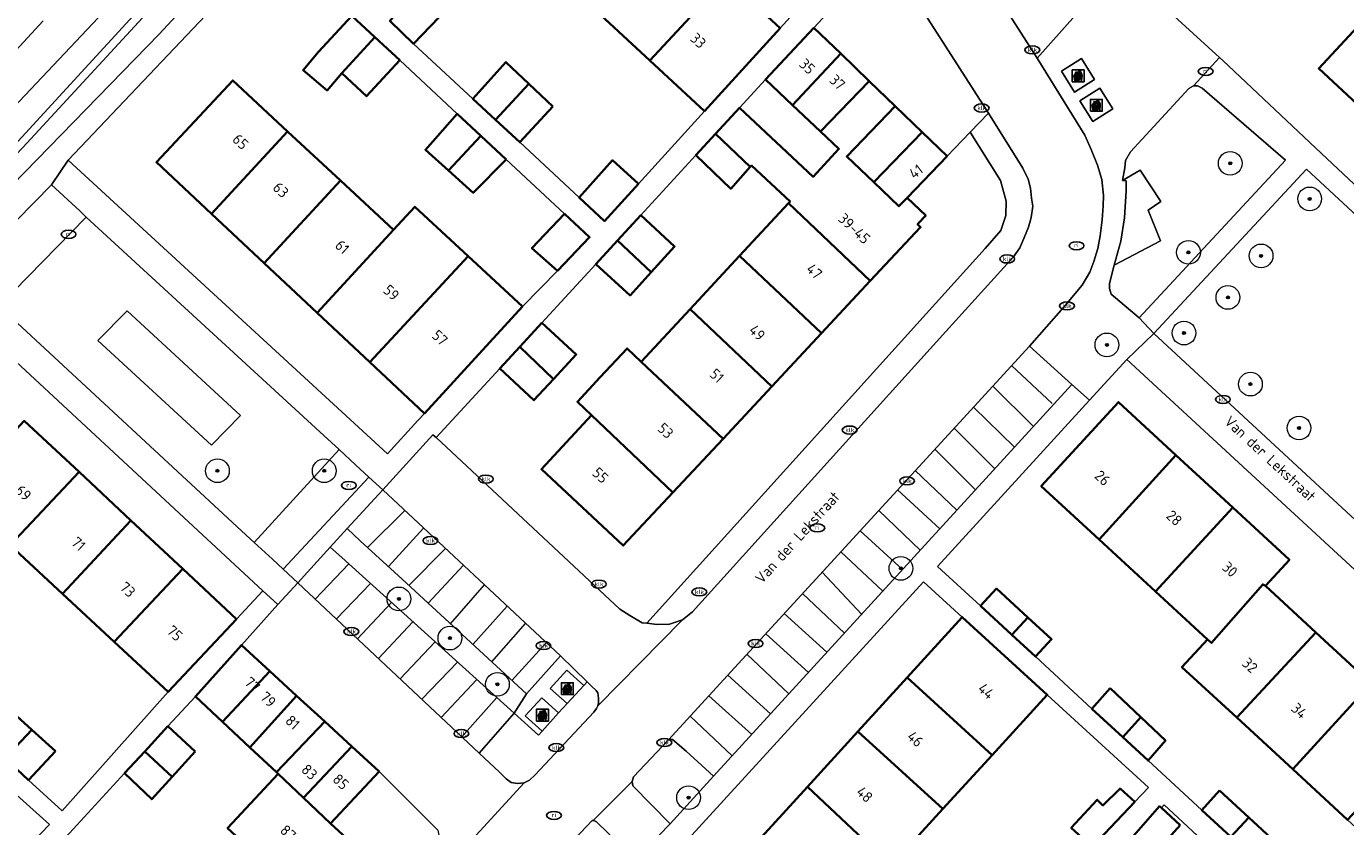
# Model space of a CAD drawing. Header units: metres. Extents: x 103671 to 105190, y 427150 to 429171.
# Tile 233 of 256: x 103770 to 103882, y 428662 to 428730. Entities that reach past the tile are written whole.
import ezdxf
from ezdxf.enums import TextEntityAlignment as Align

# ---------------------------------------------------------------- set-up
doc = ezdxf.new("R2010")
doc.units = ezdxf.units.M
for name, color, linetype, lineweight in [('B-WE-GR-BEPLANTING_CULTUUR_BODEMBEDEKKER-GV', 253, 'Continuous', 18), ('B-WE-GR-BEPLANTING_CULTUUR_HEESTERS-GV', 253, 'Continuous', 18), ('B-WE-GR-BOOM-S', 253, 'Continuous', 25), ('B-WE-IE-AFVAL APART PLAATS-S', 253, 'Continuous', 25), ('B-WE-IE-MEUBILAIR-S', 253, 'Continuous', 25), ('B-WE-OG-BEBOUWING-GV', 253, 'Continuous', 35), ('B-WE-OG-BEBOUWING-T18', 7, 'Continuous', 18), ('B-WE-OG-TERREIN_BEGROEID-GV', 253, 'Continuous', 18), ('B-WE-OG-TERREIN_ERF-GV', 253, 'Continuous', 18), ('B-WE-OG-TOPOGRAFIE-T18', 7, 'Continuous', 18), ('B-WE-VH-GESLOTENVERHARDING_ASFALT-GV', 253, 'Continuous', 18), ('B-WE-VH-GESLOTENVERHARDING_BETON-GV', 253, 'Continuous', 18), ('B-WE-VH-OPENVERHARDING-GV', 253, 'Continuous', 18), ('B-WE-VH-OPENVERHARDING_BETONSTRAATSTEEN-GV', 253, 'Continuous', 18), ('B-WE-VH-OPENVERHARDING_TEGEL-GV', 253, 'Continuous', 18), ('B-WE-VW-MARKERING_PICTOGRAM-G', 253, 'Continuous', 18)]:
    doc.layers.add(name, color=color, linetype=linetype, lineweight=lineweight)
doc.styles.add('NLCS-ISO', font='NLCS-ISO.ttf')
doc.styles.add('NLCS-ISO-M500-T18', font='NLCS-ISO.ttf', dxfattribs={"height": 0.9})

# ---------------------------------------------------------------- blocks, each defined once
blk = doc.blocks.new('SIE-AFVAL APART PLAATS-SO')
h = blk.add_hatch(color=256)
h.dxf.hatch_style = 1
h.paths.add_polyline_path([(-0.09, 0.07), (-1.76, 0.07, 0.819081), (-1.79, -0.09), (-1.4, -2.19, 0.36153), (-1.37, -2.21), (-0.47, -2.21, 0.36153), (-0.44, -2.19), (-0.05, -0.09, 0.819081)])
h.paths.add_polyline_path([(-0.16, -0.1), (-0.2, -0.33), (-0.49, -0.33), (-0.47, -0.1)], flags=16)
h.paths.add_polyline_path([(-0.55, -0.1), (-0.58, -0.33), (-0.87, -0.33), (-0.87, -0.1)], flags=16)
h.paths.add_polyline_path([(-0.22, -0.42), (-0.27, -0.73), (-0.53, -0.73), (-0.5, -0.42)], flags=16)
h.paths.add_polyline_path([(-0.58, -0.42), (-0.61, -0.73), (-0.87, -0.73), (-0.87, -0.42)], flags=16)
h.paths.add_polyline_path([(-0.95, -0.1), (-0.95, -0.33), (-1.27, -0.33), (-1.29, -0.1)], flags=16)
h.paths.add_polyline_path([(-0.95, -0.42), (-0.95, -0.73), (-1.23, -0.73), (-1.26, -0.42)], flags=16)
h.paths.add_polyline_path([(-0.29, -0.83), (-0.34, -1.09), (-0.56, -1.09), (-0.54, -0.83)], flags=16)
h.paths.add_polyline_path([(-0.62, -0.83), (-0.65, -1.09), (-0.87, -1.09), (-0.87, -0.83)], flags=16)
h.paths.add_polyline_path([(-0.95, -0.83), (-0.95, -1.09), (-1.2, -1.09), (-1.22, -0.83)], flags=16)
h.paths.add_polyline_path([(-1.35, -0.33), (-1.64, -0.33), (-1.69, -0.1), (-1.37, -0.1)], flags=16)
h.paths.add_polyline_path([(-1.34, -0.42), (-1.31, -0.73), (-1.57, -0.73), (-1.63, -0.42)], flags=16)
h.paths.add_polyline_path([(-0.36, -1.18), (-0.41, -1.44), (-0.6, -1.44), (-0.57, -1.18)], flags=16)
h.paths.add_polyline_path([(-0.65, -1.18), (-0.68, -1.44), (-0.87, -1.44), (-0.87, -1.18)], flags=16)
h.paths.add_polyline_path([(-1.3, -0.83), (-1.28, -1.09), (-1.5, -1.09), (-1.55, -0.83)], flags=16)
h.paths.add_polyline_path([(-0.95, -1.18), (-0.95, -1.44), (-1.17, -1.44), (-1.19, -1.18)], flags=16)
h.paths.add_polyline_path([(-0.42, -1.53), (-0.47, -1.79), (-0.63, -1.79), (-0.6, -1.53)], flags=16)
h.paths.add_polyline_path([(-1.27, -1.18), (-1.25, -1.44), (-1.44, -1.44), (-1.49, -1.18)], flags=16)
h.paths.add_polyline_path([(-0.69, -1.53), (-0.71, -1.79), (-0.87, -1.79), (-0.87, -1.53)], flags=16)
h.paths.add_polyline_path([(-0.95, -1.53), (-0.95, -1.79), (-1.13, -1.79), (-1.16, -1.53)], flags=16)
h.paths.add_polyline_path([(-1.24, -1.53), (-1.22, -1.79), (-1.37, -1.79), (-1.42, -1.53)], flags=16)
h.paths.add_polyline_path([(-0.49, -1.89), (-0.53, -2.13), (-0.66, -2.13), (-0.64, -1.89)], flags=16)
h.paths.add_polyline_path([(-0.72, -1.89), (-0.74, -2.13), (-0.87, -2.13), (-0.87, -1.89)], flags=16)
h.paths.add_polyline_path([(-0.95, -1.89), (-0.95, -2.13), (-1.1, -2.13), (-1.12, -1.89)], flags=16)
h.paths.add_polyline_path([(-1.21, -1.89), (-1.18, -2.13), (-1.31, -2.13), (-1.35, -1.89)], flags=16)
h.paths.add_polyline_path([(-0.19, 0.78, -0.01173), (-0.3, 0.78, -0.148797), (-0.42, 1.03, -0.136076), (-0.69, 0.87), (-0.78, 0.85, -0.038293), (-1.14, 0.96), (-1.19, 0.81, -0.243822), (-1.56, 0.45, 0.344326), (-1, 0.22, -0.139345), (-0.6, 0.22, 0.618436), (-0.56, 0.27, -0.441494), (-0.47, 0.44, 0.309048)])
h.paths.add_polyline_path([(-0.49, 0.51, 0.351556), (-0.64, 0.31, 0.121061), (-1.02, 0.29, -0.288745), (-1.45, 0.42, 0.203599), (-1.12, 0.79), (-1.09, 0.87, 0.083075), (-0.28, 0.71, -0.242261)], flags=16)
h.paths.add_polyline_path([(-0.4, 0.79, -0.023345), (-0.63, 0.82, 0.07081), (-0.46, 0.9, 0.059965)], flags=16)
h.paths.add_polyline_path([(1.12, 1.48), (-1.07, 1.48, 0.860559), (-1.08, 1.42), (0.29, 1, -0.146703), (0.53, 0.28, 0.421968), (0.56, 0.25), (1.6, 0.31, 0.450293), (1.63, 0.34, 0.122241)])
h.paths.add_polyline_path([(0.26, 1.93, 1), (1.07, 1.93, 1)])
h.paths.add_polyline_path([(1.65, 0.15, 0.429303), (1.62, 0.18), (0.55, 0.23, 0.38429), (0.51, 0.2), (0.16, -2.16, 0.83726), (0.22, -2.18), (0.99, -0.78, -0.688204), (1.05, -0.78), (1.36, -2.14, 0.84934), (1.42, -2.14)])
for p, q in [((-0.09, 0.07), (-1.76, 0.07)), ((-1.4, -2.19), (-1.79, -0.09)), ((-1.37, -0.1), (-1.69, -0.1)), ((-1.64, -0.33), (-1.69, -0.1)), ((-1.64, -0.33), (-1.35, -0.33)), ((-1.63, -0.42), (-1.34, -0.42)), ((-1.57, -0.73), (-1.63, -0.42)), ((-1.57, -0.73), (-1.31, -0.73)), ((-1.55, -0.83), (-1.3, -0.83)), ((-1.5, -1.09), (-1.55, -0.83)), ((-1.5, -1.09), (-1.28, -1.09)), ((-1.49, -1.18), (-1.27, -1.18)), ((-1.44, -1.44), (-1.49, -1.18)), ((-1.44, -1.44), (-1.25, -1.44)), ((-1.42, -1.53), (-1.24, -1.53)), ((-1.37, -1.79), (-1.42, -1.53)), ((-1.37, -1.79), (-1.22, -1.79)), ((-1.37, -2.21), (-0.47, -2.21)), ((-1.31, -2.13), (-1.35, -1.89)), ((-1.35, -1.89), (-1.21, -1.89)), ((-1.31, -2.13), (-1.18, -2.13)), ((-0.95, -0.1), (-1.29, -0.1)), ((-1.27, -0.33), (-0.95, -0.33)), ((-1.26, -0.42), (-0.95, -0.42)), ((-1.23, -0.73), (-0.95, -0.73)), ((-1.22, -0.83), (-0.95, -0.83)), ((-1.2, -1.09), (-0.95, -1.09)), ((-1.19, -1.18), (-0.95, -1.18)), ((-1.17, -1.44), (-0.95, -1.44)), ((-1.16, -1.53), (-0.95, -1.53)), ((-1.13, -1.79), (-0.95, -1.79)), ((-1.12, -1.89), (-0.95, -1.89)), ((-1.1, -2.13), (-0.95, -2.13)), ((-0.95, -0.1), (-0.95, -0.33)), ((-0.95, -0.42), (-0.95, -0.73)), ((-0.95, -0.83), (-0.95, -1.09)), ((-0.95, -1.18), (-0.95, -1.44)), ((-0.95, -1.53), (-0.95, -1.79)), ((-0.95, -1.89), (-0.95, -2.13)), ((-0.87, -0.1), (-0.87, -0.33)), ((-0.55, -0.1), (-0.87, -0.1)), ((-0.87, -0.33), (-0.58, -0.33)), ((-0.87, -0.42), (-0.87, -0.73)), ((-0.87, -0.42), (-0.58, -0.42)), ((-0.87, -0.73), (-0.61, -0.73)), ((-0.87, -0.83), (-0.62, -0.83)), ((-0.87, -0.83), (-0.87, -1.09)), ((-0.87, -1.09), (-0.65, -1.09)), ((-0.87, -1.18), (-0.65, -1.18)), ((-0.87, -1.18), (-0.87, -1.44)), ((-0.87, -1.44), (-0.68, -1.44)), ((-0.87, -1.53), (-0.69, -1.53)), ((-0.87, -1.53), (-0.87, -1.79)), ((-0.87, -1.79), (-0.71, -1.79)), ((-0.87, -1.89), (-0.87, -2.13)), ((-0.87, -1.89), (-0.72, -1.89)), ((-0.87, -2.13), (-0.74, -2.13)), ((-0.66, -2.13), (-0.53, -2.13)), ((-0.64, -1.89), (-0.49, -1.89)), ((-0.63, -1.79), (-0.47, -1.79)), ((-0.6, -1.44), (-0.41, -1.44)), ((-0.6, -1.53), (-0.42, -1.53)), ((-0.57, -1.18), (-0.36, -1.18)), ((-0.56, -1.09), (-0.34, -1.09)), ((-0.54, -0.83), (-0.29, -0.83)), ((-0.53, -0.73), (-0.27, -0.73)), ((-0.53, -2.13), (-0.49, -1.89)), ((-0.5, -0.42), (-0.22, -0.42)), ((-0.49, -0.33), (-0.2, -0.33)), ((-0.16, -0.1), (-0.47, -0.1)), ((-0.47, -1.79), (-0.42, -1.53)), ((-0.44, -2.19), (-0.05, -0.09)), ((-0.41, -1.44), (-0.36, -1.18)), ((-0.34, -1.09), (-0.29, -0.83)), ((-0.27, -0.73), (-0.22, -0.42)), ((-0.2, -0.33), (-0.16, -0.1))]:
    blk.add_line(p, q)
blk.add_lwpolyline([(-2.5, -2.51), (2.5, -2.51), (2.5, 2.49), (-2.5, 2.49)], close=True)
for points in [[(-0.78, 0.85, -0.038293), (-1.14, 0.96), (-1.19, 0.81, -0.243822), (-1.56, 0.45, 0.344326), (-1, 0.22, -0.139345), (-0.6, 0.22, 0.618436), (-0.56, 0.27, -0.441494), (-0.47, 0.44, 0.309048), (-0.19, 0.78, -0.01173), (-0.3, 0.78, -0.01173)], [(-0.78, 0.85), (-0.69, 0.87, 0.136076), (-0.42, 1.03, 0.156405), (-0.29, 0.77)], [(-0.78, 0.85), (-0.69, 0.87, 0.136076), (-0.42, 1.03, 0.148797), (-0.3, 0.78, 0.148797)], [(-0.63, 0.82, 0.07081), (-0.46, 0.9, 0.059965), (-0.4, 0.79, 0.059965)], [(-0.4, 0.79, -0.023345), (-0.63, 0.82)]]:
    blk.add_lwpolyline(points, format="xyb")
for points in [[(-1.09, 0.87), (-1.12, 0.79, -0.203599), (-1.45, 0.42, 0.288745), (-1.02, 0.29, -0.121061), (-0.64, 0.31, -0.351556), (-0.49, 0.51, 0.242261), (-0.28, 0.71, -0.083075)], [(-1.07, 1.48), (1.12, 1.48, -0.122241), (1.63, 0.34, -0.450293), (1.6, 0.31), (0.56, 0.25, -0.421968), (0.53, 0.28, 0.146703), (0.29, 1), (-1.08, 1.42, -0.860559)], [(0.55, 0.23), (1.62, 0.18, -0.429303), (1.65, 0.15), (1.42, -2.14, -0.84934), (1.36, -2.14), (1.05, -0.78, 0.688204), (0.99, -0.78), (0.22, -2.18, -0.83726), (0.16, -2.16), (0.51, 0.2, -0.38429)]]:
    blk.add_lwpolyline(points, format="xyb", close=True)
for points in [[(-1.35, -0.33), (-1.37, -0.1)], [(-1.31, -0.73), (-1.34, -0.42)], [(-1.28, -1.09), (-1.3, -0.83)], [(-1.27, -0.33), (-1.29, -0.1)], [(-1.25, -1.44), (-1.27, -1.18)], [(-1.23, -0.73), (-1.26, -0.42)], [(-1.22, -1.79), (-1.24, -1.53)], [(-1.2, -1.09), (-1.22, -0.83)], [(-1.18, -2.13), (-1.21, -1.89)], [(-1.17, -1.44), (-1.19, -1.18)], [(-1.18, -2.22), (-1.18, -2.21)], [(-1.13, -1.79), (-1.16, -1.53)], [(-1.1, -2.13), (-1.12, -1.89)], [(-0.74, -2.13), (-0.72, -1.89)], [(-0.71, -1.79), (-0.69, -1.53)], [(-0.68, -1.44), (-0.65, -1.18)], [(-0.66, -2.13), (-0.64, -1.89)], [(-0.65, -1.09), (-0.62, -0.83)], [(-0.63, -1.79), (-0.6, -1.53)], [(-0.61, -0.73), (-0.58, -0.42)], [(-0.6, -1.44), (-0.57, -1.18)], [(-0.58, -0.33), (-0.55, -0.1)], [(-0.56, -1.09), (-0.54, -0.83)], [(-0.53, -0.73), (-0.5, -0.42)], [(-0.49, -0.33), (-0.47, -0.1)]]:
    blk.add_lwpolyline(points)
blk.add_circle((0.66, 1.93), 0.401)
for centre, radius, start, end in [((-1.76, -0.01), 0.0869, 90, 247.281), ((-0.09, -0.01), 0.0869, 292.719, 90), ((-1.37, -2.18), 0.0318, 190.4943, 270), ((-0.47, -2.18), 0.0318, 270, 349.5057)]:
    blk.add_arc(centre, radius, start, end)
blk = doc.blocks.new('SIE-MEUBILAIR_PUT_KOLK-SO')
blk.add_ellipse((0, 0), major_axis=(1.25, 0), ratio=0.54)
at = {"style": 'NLCS-ISO'}
blk.add_text('klk', height=0.75, dxfattribs=at).set_placement((0.03, 0), align=Align.MIDDLE_CENTER)
blk = doc.blocks.new('SIE-MEUBILAIR_PUT_RIOOLPUT-SO')
blk.add_ellipse((0, 0), major_axis=(1.25, 0), ratio=0.54)
at = {"style": 'NLCS-ISO'}
blk.add_text('ri', height=0.75, dxfattribs=at).set_placement((-0.04, 0.07), align=Align.MIDDLE_CENTER)
blk = doc.blocks.new('SGR-BOOM_GBKN-SO')
at = {"linetype": 'ByBlock', "lineweight": 18}
h = blk.add_hatch(color=0, dxfattribs=at)
h.dxf.hatch_style = 1
edge = h.paths.add_edge_path()
edge.add_arc((0, 0), 0.25, 0, 360)
at = {"color": 0, "linetype": 'ByBlock', "lineweight": 18}
for radius in [2, 0.25]:
    blk.add_circle((0, 0), radius, dxfattribs=at)
at = {"color": 0, "linetype": 'ByBlock', "lineweight": 18, "style": 'NLCS-ISO'}
blk.add_attdef('SOORT', (2.5, 0), '', height=1.5, dxfattribs=at)

msp = doc.modelspace()

# ---------------------------------------------------------------- linework, layer by layer
at = {"layer": 'B-WE-GR-BEPLANTING_CULTUUR_BODEMBEDEKKER-GV', "flags": 128}
for points in [[(103869.622, 428724.439), (103869.233, 428724.619), (103868.889, 428724.625), (103868.513, 428724.402), (103863.593, 428719.075), (103863.18, 428718.343), (103863.111, 428717.728), (103862.918, 428716.651), (103864.407, 428717.533), (103866.153, 428714.874), (103865.088, 428714.155), (103866.117, 428711.574), (103862.212, 428709.516), (103861.959, 428708.527), (103861.819, 428707.957), (103861.832, 428707.544), (103861.957, 428707.062), (103864.316, 428705.077), (103876.655, 428718.354)], [(103862.918, 428716.651), (103863.22, 428716.627), (103863.221, 428715.784), (103863.094, 428713.5), (103862.778, 428711.53), (103862.212, 428709.516), (103866.117, 428711.574), (103865.088, 428714.155), (103866.153, 428714.874), (103864.407, 428717.533)], [(103799.372, 428691.658), (103798.249, 428692.691), (103796.851, 428693.976), (103789.694, 428686.163), (103791.231, 428684.743), (103792.151, 428683.894)], [(103798.638, 428686.304), (103797.534, 428687.319), (103796.109, 428685.762), (103797.074, 428684.891), (103811.631, 428671.762), (103812.661, 428673.412), (103802.172, 428683.055)]]:
    msp.add_lwpolyline(points, close=True, dxfattribs=at)
at = {"layer": 'B-WE-GR-BEPLANTING_CULTUUR_HEESTERS-GV', "flags": 128}
for points in [[(103775.537, 428713.574), (103774.98, 428714.086), (103772.591, 428716.283), (103765.213, 428708.777), (103767.824, 428706.365), (103768.153, 428706.061)], [(103786.094, 428694.357), (103788.549, 428696.855), (103778.974, 428705.659), (103776.519, 428703.161)], [(103828.424, 428666.455), (103826.108, 428668.575), (103824.968, 428669.557), (103824.792, 428669.577), (103824.633, 428669.534), (103821.684, 428666.408), (103821.574, 428666.023), (103821.625, 428665.646), (103824.766, 428662.458)], [(103819.517, 428661.684), (103818.549, 428662.607), (103818.345, 428662.73), (103818.276, 428662.727), (103818.206, 428662.724), (103816.268, 428660.675), (103815.561, 428659.927), (103815.484, 428659.655), (103815.543, 428659.474), (103818.939, 428656.263), (103821.856, 428659.453)]]:
    msp.add_lwpolyline(points, close=True, dxfattribs=at)
at = {"layer": 'B-WE-OG-BEBOUWING-GV', "flags": 128}
for points in [[(103823.06, 428726.769), (103829.491, 428733.697), (103824.958, 428737.896), (103818.543, 428730.96)], [(103805.998, 428731.134), (103803.933, 428733.127), (103801.135, 428730.104), (103803.139, 428728.17)], [(103829.491, 428733.697), (103823.06, 428726.769), (103827.658, 428722.504), (103834.036, 428729.485)], [(103890.674, 428715.657), (103896.88, 428722.325), (103885.662, 428732.766), (103879.456, 428726.098)], [(103799.857, 428728.722), (103797.916, 428730.512), (103795.128, 428727.488), (103793.82, 428725.95), (103795.837, 428724.244), (103797.076, 428725.691)], [(103836.896, 428729.523), (103832.804, 428725.156), (103835.091, 428723), (103839.16, 428727.343)], [(103801.965, 428726.777), (103799.857, 428728.722), (103797.076, 428725.691), (103799.177, 428723.754)], [(103835.091, 428723), (103837.448, 428720.778), (103841.566, 428725.027), (103839.16, 428727.343)], [(103812.851, 428724.804), (103810.921, 428726.623), (103808.132, 428723.538), (103810.042, 428721.767)], [(103792.514, 428720.788), (103787.886, 428725.086), (103781.449, 428718.185), (103786.089, 428713.844)], [(103814.879, 428722.893), (103812.851, 428724.804), (103810.042, 428721.767), (103812.086, 428719.871)], [(103837.448, 428720.778), (103839.004, 428719.311), (103836.824, 428716.967), (103830.608, 428722.768), (103828.595, 428720.578), (103831.532, 428717.79), (103831.643, 428717.913), (103834.889, 428714.886), (103834.75, 428714.736), (103841.648, 428708.188), (103845.89, 428712.729), (103845.637, 428712.971), (103846.327, 428713.694), (103844.752, 428715.198), (103844.058, 428714.478), (103841.94, 428716.503), (103839.658, 428718.685), (103843.747, 428722.927), (103841.566, 428725.027)], [(103846.021, 428720.737), (103843.747, 428722.927), (103839.658, 428718.685), (103841.94, 428716.503)], [(103808.798, 428720.421), (103806.819, 428722.262), (103804.132, 428719.242), (103806.086, 428717.489)], [(103796.971, 428716.649), (103792.514, 428720.788), (103786.089, 428713.844), (103790.532, 428709.686)], [(103848.131, 428718.705), (103846.021, 428720.737), (103841.94, 428716.503), (103844.058, 428714.478), (103844.752, 428715.198)], [(103810.945, 428718.423), (103808.798, 428720.421), (103806.086, 428717.489), (103808.165, 428715.624)], [(103828.595, 428720.578), (103826.949, 428718.788), (103829.881, 428715.952), (103831.532, 428717.79)], [(103822.103, 428716.376), (103819.914, 428718.356), (103817.086, 428715.232), (103819.248, 428713.227)], [(103795.003, 428705.503), (103801.457, 428712.483), (103796.971, 428716.649), (103790.532, 428709.686)], [(103801.457, 428712.483), (103795.003, 428705.503), (103799.453, 428701.339), (103807.731, 428710.28), (103803.252, 428714.44)], [(103834.75, 428714.736), (103830.626, 428710.302), (103837.546, 428703.797), (103841.648, 428708.188)], [(103815.859, 428713.852), (103813.12, 428710.958), (103815.271, 428709.044), (103817.983, 428711.876)], [(103822.308, 428713.739), (103820.338, 428711.596), (103823.165, 428708.921), (103825.148, 428711.103)], [(103820.338, 428711.596), (103818.494, 428709.59), (103821.399, 428706.976), (103823.165, 428708.921)], [(103799.453, 428701.339), (103804.056, 428697.032), (103812.308, 428706.03), (103807.731, 428710.28)], [(103826.45, 428705.811), (103833.337, 428699.292), (103837.546, 428703.797), (103830.626, 428710.302)], [(103822.329, 428701.38), (103829.228, 428694.893), (103833.337, 428699.292), (103826.45, 428705.811)], [(103813.962, 428704.661), (103812.084, 428702.63), (103814.939, 428699.92), (103816.852, 428701.99)], [(103812.084, 428702.63), (103810.397, 428700.804), (103813.287, 428698.133), (103814.939, 428699.92)], [(103818.143, 428696.879), (103825.002, 428690.369), (103829.228, 428694.893), (103822.329, 428701.38), (103821.14, 428702.498), (103818.868, 428700.081), (103816.946, 428698.015)], [(103860.935, 428686.418), (103867.424, 428693.522), (103862.584, 428697.983), (103856.063, 428690.908)], [(103764.505, 428690.192), (103769.117, 428685.917), (103774.924, 428692.093), (103770.309, 428696.397)], [(103818.143, 428696.879), (103813.911, 428692.328), (103820.815, 428685.887), (103825.002, 428690.369)], [(103865.694, 428682.031), (103872.217, 428689.104), (103867.424, 428693.522), (103860.935, 428686.418)], [(103769.117, 428685.917), (103773.529, 428681.829), (103779.308, 428688.004), (103774.924, 428692.093)], [(103872.217, 428689.104), (103865.694, 428682.031), (103870.077, 428677.992), (103870.411, 428677.691), (103874.734, 428682.622), (103874.962, 428682.493), (103876.996, 428684.7)], [(103777.901, 428677.777), (103783.681, 428683.925), (103779.308, 428688.004), (103773.529, 428681.829)], [(103783.681, 428683.925), (103777.901, 428677.777), (103782.44, 428673.571), (103788.203, 428679.708)], [(103850.941, 428680.804), (103853.583, 428678.369), (103854.932, 428679.846), (103852.296, 428682.275)], [(103870.077, 428677.992), (103867.924, 428675.656), (103872.542, 428671.4), (103879.213, 428678.575), (103874.962, 428682.493), (103874.734, 428682.622), (103870.411, 428677.691)], [(103844.764, 428674.786), (103851.911, 428668.237), (103856.564, 428673.329), (103849.408, 428679.868)], [(103854.932, 428679.846), (103853.583, 428678.369), (103855.574, 428676.535), (103856.929, 428678.006)], [(103877.268, 428667.045), (103883.88, 428674.274), (103879.213, 428678.575), (103872.542, 428671.4)], [(103791.005, 428675.32), (103788.618, 428677.51), (103784.745, 428673.185), (103787.038, 428671.038)], [(103789.332, 428668.89), (103793.274, 428673.239), (103791.005, 428675.32), (103787.038, 428671.038)], [(103766.537, 428674.359), (103764.325, 428671.995), (103768.684, 428667.973), (103770.939, 428670.372)], [(103851.911, 428668.237), (103844.764, 428674.786), (103840.593, 428670.22), (103847.768, 428663.703)], [(103861.862, 428673.871), (103860.33, 428672.153), (103862.945, 428669.743), (103864.469, 428671.427)], [(103883.88, 428674.274), (103877.268, 428667.045), (103881.893, 428662.783), (103888.564, 428669.957)], [(103793.274, 428673.239), (103789.332, 428668.89), (103791.566, 428666.798), (103795.648, 428671.06)], [(103784.717, 428668.554), (103782.424, 428670.67), (103780.47, 428668.553), (103782.779, 428666.417)], [(103791.71, 428666.663), (103793.852, 428664.644), (103797.916, 428668.979), (103795.648, 428671.06), (103791.566, 428666.798)], [(103864.469, 428671.427), (103862.945, 428669.743), (103865.075, 428667.781), (103866.54, 428669.484)], [(103772.933, 428668.567), (103770.939, 428670.372), (103768.684, 428667.973), (103770.678, 428666.134)], [(103843.409, 428658.932), (103847.768, 428663.703), (103840.593, 428670.22), (103836.351, 428665.579)], [(103780.47, 428668.553), (103778.772, 428666.713), (103781.061, 428664.521), (103782.779, 428666.417)], [(103800.232, 428666.855), (103797.916, 428668.979), (103793.852, 428664.644), (103796.139, 428662.488)], [(103793.852, 428664.644), (103791.71, 428666.663), (103787.457, 428662.09), (103793.64, 428656.371), (103797.85, 428660.898), (103796.139, 428662.488)], [(103843.409, 428658.932), (103836.351, 428665.579), (103831.863, 428660.667), (103839.019, 428654.128)], [(103863.944, 428664.295), (103862.715, 428665.424), (103861.262, 428664.005), (103860.786, 428664.483), (103858.598, 428662.109), (103860.349, 428660.505)], [(103871.1, 428665.269), (103869.601, 428663.611), (103872.056, 428661.348), (103873.564, 428662.996)], [(103867.775, 428662.332), (103866.189, 428663.788), (103866.029, 428663.935), (103863.857, 428661.456), (103863.961, 428661.359), (103865.544, 428659.876)], [(103873.564, 428662.996), (103872.056, 428661.348), (103874.354, 428659.231), (103875.825, 428660.91)]]:
    msp.add_lwpolyline(points, close=True, dxfattribs=at)
at = {"layer": 'B-WE-OG-TERREIN_BEGROEID-GV', "flags": 128}
for points in [[(103878.426, 428717.616), (103865.547, 428703.758), (103885.196, 428685.599), (103890.434, 428681.064), (103892.491, 428681.672), (103900.976, 428684.179), (103906.439, 428685.984), (103907.125, 428689.181), (103907.454, 428690.715)], [(103775.537, 428713.574), (103768.153, 428706.061), (103788.637, 428687.139), (103789.694, 428686.163), (103796.851, 428693.976), (103795.559, 428695.164)], [(103786.094, 428694.357), (103776.519, 428703.161), (103778.974, 428705.659), (103788.549, 428696.855)]]:
    msp.add_lwpolyline(points, close=True, dxfattribs=at)
at = {"layer": 'B-WE-OG-TERREIN_ERF-GV', "flags": 128}
for points in [[(103880.015, 428780.51), (103863.203, 428762.113), (103851.983, 428750), (103849.194, 428746.99), (103871.096, 428727.005), (103871.365, 428726.759), (103879.695, 428718.928), (103885.621, 428713.358), (103887.166, 428711.888), (103888.414, 428713.229), (103890.674, 428715.657), (103879.456, 428726.098), (103885.662, 428732.766), (103896.88, 428722.325), (103897.285, 428721.948), (103904.266, 428729.218), (103903.464, 428729.899), (103902.452, 428730.847), (103920.169, 428750), (103917.447, 428752.548), (103926.357, 428762.365), (103962.807, 428802.014)], [(103789.282, 428734.446), (103774.009, 428718.375), (103800.929, 428693.622), (103803.505, 428696.431), (103804.056, 428697.032), (103799.453, 428701.339), (103795.003, 428705.503), (103790.532, 428709.686), (103786.089, 428713.844), (103781.449, 428718.185), (103787.886, 428725.086), (103792.514, 428720.788), (103796.971, 428716.649), (103801.457, 428712.483), (103803.252, 428714.44), (103807.731, 428710.28), (103812.308, 428706.03), (103815.271, 428709.044), (103813.12, 428710.958), (103815.859, 428713.852), (103810.945, 428718.423), (103808.165, 428715.624), (103806.086, 428717.489), (103804.132, 428719.242), (103806.819, 428722.262), (103801.965, 428726.777), (103799.177, 428723.754), (103797.076, 428725.691), (103795.837, 428724.244), (103793.82, 428725.95), (103795.128, 428727.488), (103797.916, 428730.512)], [(103829.491, 428733.697), (103834.036, 428729.485), (103836.035, 428731.673)], [(103805.998, 428731.134), (103803.139, 428728.17), (103808.132, 428723.538), (103810.921, 428726.623), (103812.851, 428724.804), (103814.879, 428722.893), (103812.086, 428719.871), (103817.086, 428715.232), (103819.914, 428718.356), (103822.103, 428716.376), (103827.658, 428722.504), (103823.06, 428726.769), (103818.543, 428730.96)], [(103770.309, 428696.397), (103774.924, 428692.093), (103779.308, 428688.004), (103783.681, 428683.925), (103788.203, 428679.708), (103790.438, 428682.088), (103763.323, 428707.196)], [(103911.866, 428656.776), (103888.291, 428678.506), (103863.274, 428701.564), (103860.14, 428698.14), (103847.322, 428684.138), (103850.941, 428680.804), (103852.296, 428682.275), (103854.932, 428679.846), (103856.929, 428678.006), (103855.574, 428676.535), (103860.33, 428672.153), (103861.862, 428673.871), (103864.469, 428671.427), (103866.54, 428669.484), (103865.075, 428667.781), (103869.601, 428663.611), (103871.1, 428665.269), (103873.564, 428662.996), (103875.825, 428660.91)], [(103886.56, 428658.481), (103881.893, 428662.783), (103877.268, 428667.045), (103872.542, 428671.4), (103867.924, 428675.656), (103870.077, 428677.992), (103865.694, 428682.031), (103860.935, 428686.418), (103856.063, 428690.908), (103862.584, 428697.983), (103867.424, 428693.522), (103872.217, 428689.104), (103876.996, 428684.7), (103874.962, 428682.493), (103879.213, 428678.575), (103883.88, 428674.274), (103888.564, 428669.957), (103893.173, 428665.71), (103897.771, 428661.472)], [(103766.537, 428674.359), (103770.939, 428670.372), (103772.933, 428668.567), (103770.678, 428666.134), (103773.494, 428663.536), (103782.44, 428673.571), (103777.901, 428677.777), (103773.529, 428681.829), (103769.117, 428685.917)], [(103831.863, 428660.667), (103836.351, 428665.579), (103840.593, 428670.22), (103844.764, 428674.786), (103849.408, 428679.868), (103846.144, 428682.851), (103826.277, 428661.147)], [(103763.944, 428653.611), (103772.432, 428662.39), (103760.427, 428673.137)], [(103787.457, 428662.09), (103791.71, 428666.663), (103791.566, 428666.798), (103789.332, 428668.89), (103787.038, 428671.038), (103784.745, 428673.185), (103782.424, 428670.67), (103784.717, 428668.554), (103782.779, 428666.417), (103781.061, 428664.521), (103778.772, 428666.713), (103774.113, 428661.665)], [(103858.598, 428662.109), (103860.786, 428664.483), (103861.262, 428664.005), (103862.715, 428665.424), (103863.944, 428664.295), (103865.107, 428665.522), (103856.564, 428673.329), (103851.911, 428668.237), (103847.768, 428663.703), (103843.409, 428658.932)], [(103805.18, 428661.904), (103800.232, 428666.855), (103796.139, 428662.488), (103797.85, 428660.898)], [(103873.954, 428657.051), (103866.431, 428664.052), (103866.189, 428663.788), (103867.775, 428662.332), (103865.544, 428659.876)]]:
    msp.add_lwpolyline(points, dxfattribs=at)
for points in [[(103835.091, 428723), (103832.804, 428725.156), (103830.608, 428722.768), (103836.824, 428716.967), (103839.004, 428719.311), (103837.448, 428720.778)], [(103822.308, 428713.739), (103825.148, 428711.103), (103823.165, 428708.921), (103821.399, 428706.976), (103818.494, 428709.59), (103813.962, 428704.661), (103816.852, 428701.99), (103814.939, 428699.92), (103813.287, 428698.133), (103810.397, 428700.804), (103805.035, 428695.003), (103820.536, 428680.541), (103821.359, 428680.001), (103822.402, 428679.398), (103822.802, 428679.349), (103851.338, 428710.925), (103852.654, 428712.439), (103853.087, 428713.706), (103853.096, 428714.904), (103852.633, 428716.661), (103850.076, 428720.723), (103848.131, 428718.705), (103844.752, 428715.198), (103846.327, 428713.694), (103845.637, 428712.971), (103845.89, 428712.729), (103841.648, 428708.188), (103837.546, 428703.797), (103833.337, 428699.292), (103829.228, 428694.893), (103825.002, 428690.369), (103820.815, 428685.887), (103813.911, 428692.328), (103818.143, 428696.879), (103816.946, 428698.015), (103818.868, 428700.081), (103821.14, 428702.498), (103822.329, 428701.38), (103826.45, 428705.811), (103830.626, 428710.302), (103834.75, 428714.736), (103834.889, 428714.886), (103831.643, 428717.913), (103831.532, 428717.79), (103829.881, 428715.952), (103826.949, 428718.788)]]:
    msp.add_lwpolyline(points, close=True, dxfattribs=at)
at = {"layer": 'B-WE-VH-GESLOTENVERHARDING_ASFALT-GV', "flags": 128}
msp.add_lwpolyline([(103696.327, 428643.162), (103704.5, 428652.105), (103707.548, 428655.392), (103712.882, 428661.23), (103724.787, 428674.26), (103730.72, 428680.754), (103732.622, 428682.812), (103752.601, 428704.293), (103758.089, 428710.444), (103759.219, 428711.711), (103759.427, 428711.944), (103769.429, 428722.832), (103785.118, 428739.469), (103786.267, 428740.688), (103781.239, 428745.013), (103756.682, 428718.509), (103718.977, 428677.46), (103707.826, 428665.047), (103705.128, 428662.043), (103703.268, 428659.972), (103701.173, 428657.702), (103696.327, 428652.551)], dxfattribs=at)
at = {"layer": 'B-WE-VH-GESLOTENVERHARDING_BETON-GV', "flags": 128}
for points in [[(103857.762, 428725.862), (103858.858, 428724.106), (103860.555, 428725.165), (103859.458, 428726.921)], [(103859.33, 428723.353), (103860.424, 428721.631), (103862.112, 428722.703), (103861.017, 428724.425)], [(103817.482, 428674.097), (103816.063, 428675.387), (103814.664, 428673.85), (103816.095, 428672.575)], [(103815.368, 428671.789), (103813.951, 428673.077), (103812.553, 428671.544), (103813.975, 428670.266)]]:
    msp.add_lwpolyline(points, close=True, dxfattribs=at)
at = {"layer": 'B-WE-VH-OPENVERHARDING-GV', "flags": 128}
msp.add_lwpolyline([(103769.307, 428716.277), (103781.697, 428728.974), (103789.579, 428737.507), (103788.109, 428738.859), (103785.049, 428735.54), (103785.005, 428735.493), (103770.183, 428719.422), (103763.057, 428712.002), (103762.691, 428711.62), (103761.085, 428709.948), (103759.219, 428711.711), (103758.089, 428710.444), (103759.81, 428708.72), (103732.341, 428679.316), (103725.569, 428671.906), (103724.872, 428671.143), (103715.107, 428660.458), (103711.373, 428656.372), (103712.773, 428655.099), (103717.426, 428660.167), (103725.884, 428669.463), (103733.79, 428678.041)], close=True, dxfattribs=at)
at = {"layer": 'B-WE-VH-OPENVERHARDING_BETONSTRAATSTEEN-GV', "flags": 128}
for points in [[(103854.218, 428738.388), (103850.066, 428743.2), (103847.313, 428740.47), (103847.073, 428740.481), (103855.726, 428726.965), (103858.94, 428730.577)], [(103784.659, 428735.915), (103785.118, 428739.469), (103769.429, 428722.832), (103759.427, 428711.944), (103759.804, 428712.101), (103760.166, 428712.118), (103761.236, 428712.018), (103762.146, 428712.117), (103762.744, 428712.435), (103766.613, 428716.532), (103779.203, 428730.216)], [(103785.005, 428735.493), (103785.049, 428735.54), (103784.659, 428735.915), (103779.203, 428730.216), (103766.613, 428716.532), (103762.744, 428712.435), (103762.146, 428712.117), (103762.691, 428711.62), (103763.057, 428712.002), (103770.183, 428719.422)], [(103842.892, 428735.922), (103837.652, 428730.33), (103836.896, 428729.523), (103839.16, 428727.343), (103841.566, 428725.027), (103843.747, 428722.927), (103846.021, 428720.737), (103848.131, 428718.705), (103850.076, 428720.723), (103851.613, 428722.318)], [(103858.646, 428699.47), (103855.072, 428702.707), (103824.633, 428669.534), (103824.792, 428669.577), (103824.968, 428669.557), (103826.108, 428668.575), (103828.424, 428666.455)], [(103805.035, 428695.003), (103804.77, 428695.226), (103800.532, 428690.592), (103815.511, 428676.594), (103817.782, 428674.426), (103818.144, 428674.052), (103818.53, 428673.695), (103818.664, 428673.474), (103818.73, 428673.037), (103818.717, 428672.647), (103818.675, 428672.393), (103825.822, 428679.65), (103824.704, 428679.281), (103823.69, 428679.239), (103822.802, 428679.349), (103822.402, 428679.398), (103821.359, 428680.001), (103820.536, 428680.541)], [(103800.532, 428690.592), (103797.534, 428687.319), (103798.638, 428686.304), (103802.172, 428683.055), (103812.661, 428673.412), (103815.511, 428676.594)], [(103797.074, 428684.891), (103796.109, 428685.762), (103793.368, 428682.769), (103808.678, 428668.403), (103811.631, 428671.762)], [(103793.368, 428682.769), (103791.699, 428680.921), (103788.618, 428677.51), (103791.005, 428675.32), (103793.274, 428673.239), (103795.648, 428671.06), (103797.916, 428668.979), (103800.232, 428666.855), (103805.18, 428661.904), (103805.39, 428660.906), (103805.409, 428660.814), (103805.356, 428659.844), (103805.268, 428658.797), (103804.976, 428657.751), (103812.461, 428665.894), (103811.899, 428665.856), (103811.374, 428665.944), (103810.956, 428666.236), (103810.368, 428666.809), (103808.678, 428668.403)]]:
    msp.add_lwpolyline(points, close=True, dxfattribs=at)
for points in [[(103816.268, 428660.675), (103818.206, 428662.724), (103818.276, 428662.727), (103821.574, 428666.023), (103821.684, 428666.408), (103824.633, 428669.534), (103855.072, 428702.707), (103857.936, 428705.951), (103859.502, 428707.843), (103860.149, 428708.943), (103860.494, 428709.829), (103860.842, 428710.923), (103861.032, 428712.003), (103861.198, 428713.341), (103861.275, 428714.522), (103861.307, 428715.382), (103861.177, 428716.728), (103860.805, 428717.932), (103860.261, 428719.271), (103859.745, 428720.462), (103855.726, 428726.965), (103847.073, 428740.481)], [(103842.892, 428735.922), (103851.613, 428722.318), (103854.516, 428717.705), (103854.969, 428716.765), (103855.161, 428716.004), (103855.251, 428715.169), (103855.348, 428714.48), (103855.221, 428713.548), (103854.981, 428712.714), (103854.608, 428711.761), (103854.271, 428710.986), (103853.728, 428710.225), (103848.005, 428703.93), (103826.655, 428680.303), (103825.822, 428679.65), (103818.675, 428672.393), (103818.566, 428672.172), (103818.336, 428671.852), (103813.401, 428666.575), (103812.898, 428666.118), (103812.461, 428665.894), (103804.976, 428657.751)]]:
    msp.add_lwpolyline(points, dxfattribs=at)
at = {"layer": 'B-WE-VH-OPENVERHARDING_TEGEL-GV', "flags": 128}
for points in [[(103858.94, 428730.577), (103855.726, 428726.965), (103859.745, 428720.462), (103860.261, 428719.271), (103860.805, 428717.932), (103861.177, 428716.728), (103861.307, 428715.382), (103861.275, 428714.522), (103861.198, 428713.341), (103861.032, 428712.003), (103860.842, 428710.923), (103860.494, 428709.829), (103860.149, 428708.943), (103859.502, 428707.843), (103857.936, 428705.951), (103855.072, 428702.707), (103858.646, 428699.47), (103860.14, 428698.14), (103863.274, 428701.564), (103865.547, 428703.758), (103864.316, 428705.077), (103861.957, 428707.062), (103861.832, 428707.544), (103861.819, 428707.957), (103861.959, 428708.527), (103862.212, 428709.516), (103862.778, 428711.53), (103863.094, 428713.5), (103863.221, 428715.784), (103863.22, 428716.627), (103862.918, 428716.651), (103863.111, 428717.728), (103863.18, 428718.343), (103863.593, 428719.075), (103868.513, 428724.402), (103868.889, 428724.625), (103871.096, 428727.005), (103849.194, 428746.99)], [(103836.035, 428731.673), (103834.036, 428729.485), (103827.658, 428722.504), (103822.103, 428716.376), (103819.248, 428713.227), (103817.086, 428715.232), (103812.086, 428719.871), (103810.042, 428721.767), (103808.132, 428723.538), (103803.139, 428728.17), (103801.135, 428730.104)], [(103797.916, 428730.512), (103799.857, 428728.722), (103801.965, 428726.777), (103806.819, 428722.262), (103808.798, 428720.421), (103810.945, 428718.423), (103815.859, 428713.852), (103817.983, 428711.876), (103815.271, 428709.044), (103812.308, 428706.03), (103804.056, 428697.032), (103803.505, 428696.431), (103800.929, 428693.622), (103774.009, 428718.375), (103772.591, 428716.283), (103774.98, 428714.086), (103775.537, 428713.574), (103795.559, 428695.164), (103796.851, 428693.976), (103798.249, 428692.691), (103799.372, 428691.658), (103800.532, 428690.592), (103804.77, 428695.226), (103805.035, 428695.003), (103810.397, 428700.804), (103812.084, 428702.63), (103813.962, 428704.661), (103818.494, 428709.59), (103820.338, 428711.596), (103822.308, 428713.739), (103826.949, 428718.788), (103828.595, 428720.578), (103830.608, 428722.768), (103832.804, 428725.156), (103836.896, 428729.523), (103837.652, 428730.33)], [(103872.056, 428661.348), (103869.601, 428663.611), (103865.075, 428667.781), (103862.945, 428669.743), (103860.33, 428672.153), (103855.574, 428676.535), (103853.583, 428678.369), (103850.941, 428680.804), (103847.322, 428684.138), (103860.14, 428698.14), (103858.646, 428699.47), (103828.424, 428666.455), (103824.766, 428662.458), (103821.856, 428659.453)], [(103826.277, 428661.147), (103846.144, 428682.851), (103849.408, 428679.868), (103856.564, 428673.329), (103865.107, 428665.522), (103863.944, 428664.295), (103860.349, 428660.505)], [(103765.731, 428652.582), (103770.506, 428657.756), (103772.193, 428659.584), (103774.113, 428661.665), (103778.772, 428666.713), (103780.47, 428668.553), (103782.424, 428670.67), (103784.745, 428673.185), (103788.618, 428677.51), (103791.699, 428680.921), (103790.438, 428682.088), (103788.203, 428679.708), (103782.44, 428673.571), (103773.494, 428663.536), (103770.678, 428666.134), (103768.684, 428667.973)], [(103760.427, 428673.137), (103772.432, 428662.39), (103763.944, 428653.611)], [(103863.857, 428661.456), (103866.029, 428663.935), (103866.189, 428663.788), (103866.431, 428664.052), (103873.954, 428657.051)]]:
    msp.add_lwpolyline(points, dxfattribs=at)
for points in [[(103763.323, 428707.196), (103765.213, 428708.777), (103772.591, 428716.283), (103774.009, 428718.375), (103789.282, 428734.446), (103790.973, 428736.225), (103789.579, 428737.507), (103781.697, 428728.974), (103769.307, 428716.277), (103733.79, 428678.041), (103725.884, 428669.463), (103726.153, 428666.577), (103728.962, 428663.867), (103731, 428666.106), (103730.331, 428666.72), (103729.813, 428667.309), (103729.504, 428667.79), (103729.218, 428668.359), (103729.027, 428668.906), (103728.952, 428669.393), (103729.08, 428669.91), (103744.979, 428687.222), (103746.363, 428688.729)], [(103857.762, 428725.862), (103859.458, 428726.921), (103860.555, 428725.165), (103858.858, 428724.106)], [(103887.166, 428711.888), (103885.621, 428713.358), (103879.695, 428718.928), (103871.365, 428726.759), (103871.096, 428727.005), (103868.889, 428724.625), (103869.233, 428724.619), (103869.622, 428724.439), (103876.655, 428718.354), (103864.316, 428705.077), (103865.547, 428703.758), (103878.426, 428717.616), (103907.454, 428690.715), (103908.335, 428691.736)], [(103859.33, 428723.353), (103861.017, 428724.425), (103862.112, 428722.703), (103860.424, 428721.631)], [(103848.005, 428703.93), (103853.728, 428710.225), (103854.271, 428710.986), (103854.608, 428711.761), (103854.981, 428712.714), (103855.221, 428713.548), (103855.348, 428714.48), (103855.251, 428715.169), (103855.161, 428716.004), (103854.969, 428716.765), (103854.516, 428717.705), (103851.613, 428722.318), (103850.076, 428720.723), (103852.633, 428716.661), (103853.096, 428714.904), (103853.087, 428713.706), (103852.654, 428712.439), (103851.338, 428710.925), (103822.802, 428679.349), (103823.69, 428679.239), (103824.704, 428679.281), (103825.822, 428679.65), (103826.655, 428680.303)], [(103768.153, 428706.061), (103767.824, 428706.365), (103765.213, 428708.777), (103763.323, 428707.196), (103790.438, 428682.088), (103791.699, 428680.921), (103793.368, 428682.769), (103792.151, 428683.894), (103791.231, 428684.743), (103789.694, 428686.163), (103788.637, 428687.139)], [(103894.809, 428679.225), (103892.491, 428681.672), (103890.434, 428681.064), (103885.196, 428685.599), (103865.547, 428703.758), (103863.274, 428701.564), (103888.291, 428678.506), (103911.866, 428656.776), (103914.796, 428654.076), (103914.268, 428653.512), (103916.347, 428652.075), (103922.05, 428646.821), (103924.543, 428649.314), (103922.13, 428651.555), (103919.774, 428653.844), (103920.087, 428655.302), (103917.014, 428658.352), (103914.279, 428657.654), (103894.006, 428676.464)], [(103797.534, 428687.319), (103800.532, 428690.592), (103799.372, 428691.658), (103792.151, 428683.894), (103793.368, 428682.769), (103796.109, 428685.762)], [(103816.063, 428675.387), (103817.482, 428674.097), (103817.782, 428674.426), (103815.511, 428676.594), (103812.661, 428673.412), (103811.631, 428671.762), (103813.666, 428669.928), (103813.975, 428670.266), (103812.553, 428671.544), (103813.951, 428673.077), (103815.368, 428671.789), (103816.095, 428672.575), (103814.664, 428673.85)], [(103818.336, 428671.852), (103818.566, 428672.172), (103818.675, 428672.393), (103818.717, 428672.647), (103818.73, 428673.037), (103818.664, 428673.474), (103818.53, 428673.695), (103818.144, 428674.052), (103817.782, 428674.426), (103817.482, 428674.097), (103816.095, 428672.575), (103815.368, 428671.789), (103813.975, 428670.266), (103813.666, 428669.928), (103811.631, 428671.762), (103808.678, 428668.403), (103810.368, 428666.809), (103810.956, 428666.236), (103811.374, 428665.944), (103811.899, 428665.856), (103812.461, 428665.894), (103812.898, 428666.118), (103813.401, 428666.575)], [(103821.574, 428666.023), (103818.276, 428662.727), (103818.345, 428662.73), (103818.549, 428662.607), (103819.517, 428661.684), (103821.856, 428659.453), (103824.766, 428662.458), (103821.625, 428665.646)]]:
    msp.add_lwpolyline(points, close=True, dxfattribs=at)
at = {"layer": 'B-WE-VW-MARKERING_PICTOGRAM-G', "flags": 128}
for points in [[(103726.558, 428680.945), (103771.911, 428730.097)], [(103853.564, 428701.063), (103856.977, 428697.861)], [(103851.973, 428699.33), (103855.403, 428695.928)], [(103850.351, 428697.562), (103853.798, 428694.174)], [(103848.72, 428695.784), (103852.137, 428692.359)], [(103847.1, 428694.019), (103850.509, 428690.581)], [(103845.44, 428692.21), (103848.946, 428688.873)], [(103843.947, 428690.582), (103847.499, 428687.293)], [(103799.247, 428685.744), (103802.392, 428688.854)], [(103842.364, 428688.858), (103845.856, 428685.498)], [(103801.008, 428684.125), (103803.984, 428687.366)], [(103840.794, 428687.147), (103844.362, 428683.866)], [(103802.736, 428682.537), (103805.833, 428685.638)], [(103839.155, 428685.361), (103842.692, 428682.041)], [(103794.836, 428681.392), (103797.673, 428684.351)], [(103804.364, 428681.04), (103807.334, 428684.236)], [(103837.594, 428683.659), (103840.919, 428680.105)], [(103796.625, 428679.712), (103799.49, 428682.712)], [(103806.246, 428679.309), (103809.109, 428682.577)], [(103835.939, 428681.856), (103839.466, 428678.518)], [(103798.415, 428678.033), (103801.277, 428681.1)], [(103808.139, 428677.569), (103811.03, 428680.781)], [(103800.168, 428676.388), (103803.083, 428679.471)], [(103834.399, 428680.177), (103837.995, 428676.91)], [(103809.728, 428676.109), (103812.573, 428679.34)], [(103832.83, 428678.467), (103836.429, 428675.2)], [(103802.016, 428674.654), (103804.944, 428677.793)], [(103811.434, 428674.54), (103814.315, 428677.712)], [(103831.247, 428676.742), (103834.786, 428673.405)], [(103803.822, 428672.96), (103806.843, 428676.08)], [(103805.476, 428671.407), (103808.463, 428674.619)], [(103829.625, 428674.974), (103833.242, 428671.718)], [(103810.148, 428673.099), (103807.217, 428669.774)], [(103828.019, 428673.224), (103831.658, 428669.988)], [(103826.451, 428671.515), (103829.994, 428668.17)]]:
    msp.add_lwpolyline(points, dxfattribs=at)

# ---------------------------------------------------------------- block references
at = {"layer": 'B-WE-GR-BOOM-S', "xscale": 0.5, "yscale": 0.5, "zscale": 0.5}
for p in [(103872, 428718.1), (103878.7, 428715.1), (103868.478, 428710.597), (103874.6, 428710.3), (103871.8, 428706.8), (103868.1, 428703.8), (103861.6, 428702.8), (103873.7, 428699.5), (103877.8, 428695.8), (103786.6, 428692.2), (103795.6, 428692.2), (103844.232, 428683.973), (103801.9, 428681.4), (103806.2, 428678.1), (103810.207, 428674.206), (103826.322, 428664.657)]:
    msp.add_blockref('SGR-BOOM_GBKN-SO', p, dxfattribs=at)
at = {"layer": 'B-WE-IE-AFVAL APART PLAATS-S', "xscale": 0.2, "yscale": 0.2, "zscale": 0.2}
for p in [(103859.172, 428725.477), (103860.71, 428722.99), (103816.1, 428673.836), (103814.006, 428671.614)]:
    msp.add_blockref('SIE-AFVAL APART PLAATS-SO', p, dxfattribs=at)
at = {"layer": 'B-WE-IE-MEUBILAIR-S', "xscale": 0.5, "yscale": 0.5, "zscale": 0.5}
for name, p in [('SIE-MEUBILAIR_PUT_KOLK-SO', (103855.31, 428727.66)), ('SIE-MEUBILAIR_PUT_RIOOLPUT-SO', (103869.926, 428725.842)), ('SIE-MEUBILAIR_PUT_KOLK-SO', (103851.04, 428722.76)), ('SIE-MEUBILAIR_PUT_RIOOLPUT-SO', (103774.041, 428712.117)), ('SIE-MEUBILAIR_PUT_RIOOLPUT-SO', (103859.039, 428711.159)), ('SIE-MEUBILAIR_PUT_KOLK-SO', (103853.19, 428710.04)), ('SIE-MEUBILAIR_PUT_KOLK-SO', (103858.24, 428706.09)), ('SIE-MEUBILAIR_PUT_KOLK-SO', (103871.38, 428698.21)), ('SIE-MEUBILAIR_PUT_KOLK-SO', (103839.91, 428695.63)), ('SIE-MEUBILAIR_PUT_KOLK-SO', (103809.23, 428691.5)), ('SIE-MEUBILAIR_PUT_KOLK-SO', (103844.75, 428691.34)), ('SIE-MEUBILAIR_PUT_RIOOLPUT-SO', (103797.679, 428690.958)), ('SIE-MEUBILAIR_PUT_RIOOLPUT-SO', (103837.177, 428687.382)), ('SIE-MEUBILAIR_PUT_KOLK-SO', (103804.56, 428686.32)), ('SIE-MEUBILAIR_PUT_KOLK-SO', (103818.76, 428682.65)), ('SIE-MEUBILAIR_PUT_KOLK-SO', (103827.23, 428681.99)), ('SIE-MEUBILAIR_PUT_KOLK-SO', (103797.89, 428678.65)), ('SIE-MEUBILAIR_PUT_KOLK-SO', (103814.09, 428677.47)), ('SIE-MEUBILAIR_PUT_KOLK-SO', (103831.97, 428677.64)), ('SIE-MEUBILAIR_PUT_KOLK-SO', (103807.17, 428670.05)), ('SIE-MEUBILAIR_PUT_KOLK-SO', (103824.28, 428669.3)), ('SIE-MEUBILAIR_PUT_KOLK-SO', (103815.18, 428668.87)), ('SIE-MEUBILAIR_PUT_RIOOLPUT-SO', (103814.979, 428663.164))]:
    msp.add_blockref(name, p, dxfattribs=at)

# ---------------------------------------------------------------- texts
at = {"layer": 'B-WE-OG-BEBOUWING-T18', "style": 'NLCS-ISO-M500-T18'}
for s, rotation, p in [('33', 317.2, (103827.14, 428728.44)), ('35', 316.9, (103836.33, 428726.266)), ('37', 316.7, (103838.876, 428724.929)), ('65', 317, (103788.539, 428719.921)), ('41', 37.1, (103845.496, 428717.412)), ('63', 317.1, (103791.942, 428715.861)), ('39-45', 316.9, (103840.3, 428712.605)), ('61', 317.1, (103797.12, 428711.052)), ('47', 316.9, (103836.931, 428708.998)), ('59', 317.1, (103801.262, 428707.205)), ('57', 317.1, (103805.358, 428703.401)), ('49', 316.9, (103832.107, 428703.834)), ('51', 317, (103828.713, 428700.202)), ('53', 317, (103824.388, 428695.572)), ('55', 317.1, (103818.893, 428691.811)), ('26', 317.3, (103861.227, 428691.589)), ('69', 317.2, (103770.236, 428690.334)), ('28', 317.3, (103867.278, 428688.217)), ('71', 317.2, (103774.881, 428686.03)), ('30', 317.3, (103871.975, 428683.888)), ('73', 317.2, (103779.027, 428682.187)), ('75', 317.2, (103783, 428678.505)), ('32', 317.3, (103873.664, 428675.806)), ('77', 316.9, (103789.538, 428674.177)), ('44', 317.6, (103851.423, 428673.632)), ('79', 316.9, (103790.87, 428672.929)), ('81', 316.9, (103792.934, 428670.997)), ('34', 317.3, (103877.82, 428671.975)), ('46', 317.6, (103845.441, 428669.597)), ('83', 317.5, (103794.353, 428666.819)), ('85', 316.9, (103797, 428666)), ('48', 317.6, (103841.174, 428664.927)), ('87', 317.1, (103792.563, 428661.706))]:
    msp.add_text(s, height=0.9, rotation=rotation, dxfattribs=at).set_placement(p, align=Align.MIDDLE)
at = {"layer": 'B-WE-OG-TOPOGRAFIE-T18', "style": 'NLCS-ISO-M500-T18'}
for rotation, p in [(317.2, (103875.369, 428693.221)), (47.9, (103835.495, 428686.586))]:
    msp.add_text('Van der Lekstraat', height=0.9, rotation=rotation, dxfattribs=at).set_placement(p, align=Align.MIDDLE)

doc.saveas('drawing.dxf')
